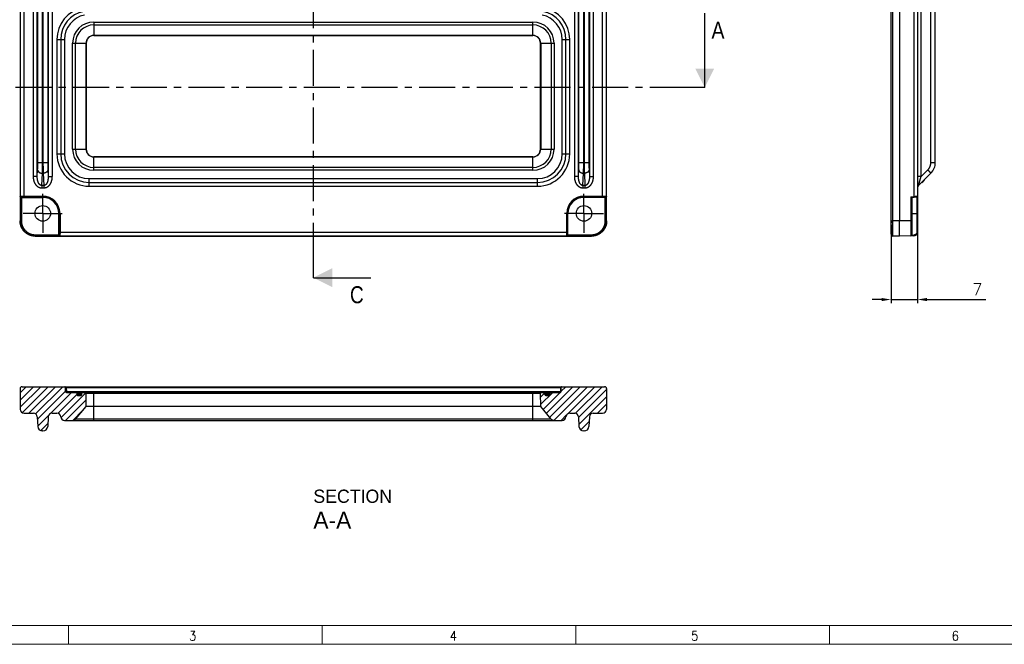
# Model space of a CAD drawing. Extents: x 0 to 840, y 0 to 594.
# Tile 3 of 84: x 146 to 406, y 5 to 170. Entities that reach past the tile are written whole.
import ezdxf
from ezdxf.enums import TextEntityAlignment as Align

# ---------------------------------------------------------------- set-up
doc = ezdxf.new("R2010")
doc.units = 0
doc.header["$LTSCALE"] = 25.4
doc.header["$MEASUREMENT"] = 0
doc.linetypes.add('CENTER', pattern=[0.6, 0.375, -0.075, 0.075, -0.075])
doc.layers.get('0').update_dxf_attribs({"linetype": 'CONTINUOUS'})
doc.layers.get('Defpoints').update_dxf_attribs({"linetype": 'CONTINUOUS'})
for name, color, linetype in [('010', 7, 'CONTINUOUS'), ('30', 1, 'CONTINUOUS'), ('P-AX', 7, 'CONTINUOUS'), ('P-CRV', 7, 'CONTINUOUS')]:
    doc.layers.add(name, color=color, linetype=linetype)
doc.styles.add('GAL', font='simplex', dxfattribs={"width": 0.9})
doc.styles.add('ROMANS', font='romans')
doc.dimstyles.new('QUOTE 0.01', dxfattribs={"dimscale": 0, "dimtxt": 3, "dimasz": 2.5, "dimexe": 1, "dimexo": 1, "dimgap": 1.2, "dimtad": 1, "dimdsep": 46, "dimtxsty": 'ROMANS', "dimcen": 3, "dimclrd": 1, "dimclre": 1, "dimclrt": 7, "dimadec": 1, "dimazin": 2, "dimtfac": 0.6, "dimtmove": 0, "dimatfit": 3, "dimfxl": 0, "dimtolj": 1, "dimarcsym": 0})

# ---------------------------------------------------------------- blocks, each defined once
blk = doc.blocks.new('*D29')
at = {"color": 1, "linetype": 'Continuous', "lineweight": -2}
for p, q in [((383.3, 122.47), (383.3, 95.14)), ((376.3, 115.93), (376.3, 95.14)), ((373.8, 96.14), (371.3, 96.14)), ((376.3, 96.14), (383.3, 96.14)), ((385.8, 96.14), (401.32, 96.14))]:
    blk.add_line(p, q, dxfattribs=at)
at = {"color": 1, "linetype": 'Continuous', "lineweight": 0}
for points in [[(373.8, 96.56), (373.8, 95.73), (376.3, 96.14)], [(385.8, 96.56), (385.8, 95.73), (383.3, 96.14)]]:
    blk.add_solid(points, dxfattribs=at)
at = {"layer": 'Defpoints', "color": 0, "linetype": 'Continuous', "lineweight": 0}
for p in [(383.3, 123.47), (376.3, 116.93), (383.3, 96.14)]:
    blk.add_point(p, dxfattribs=at)
at = {"color": 7, "linetype": 'Continuous', "insert": (399.12, 98.84), "char_height": 3, "attachment_point": 5, "style": 'ROMANS'}
blk.add_mtext('\\A1;7', dxfattribs=at)
blk = doc.blocks.new('powersoft_a1')
at = {"layer": '010', "lineweight": 0}
blk.add_line((830, 10), (25, 10), dxfattribs=at)
at = {"layer": '30', "lineweight": 0}
for p, q in [((159, 10), (159, 5)), ((226, 10), (226, 5)), ((293, 10), (293, 5)), ((360, 10), (360, 5)), ((835, 5), (20, 5))]:
    blk.add_line(p, q, dxfattribs=at)
at = {"layer": '010', "lineweight": 0, "style": 'GAL', "width": 0.9}
for s, p in [('3', (191.77, 7.25)), ('4', (260.65, 7.25)), ('5', (324.43, 7.25)), ('6', (393.28, 7.25))]:
    blk.add_text(s, height=2.5, dxfattribs=at).set_placement(p, align=Align.MIDDLE)

msp = doc.modelspace()

# ---------------------------------------------------------------- linework, layer by layer
at = {"color": 9, "linetype": 'CENTER'}
for p, q in [((223.664, 106.91), (223.664, 493.826)), ((322.091, 152.194), (125.102, 152.194))]:
    msp.add_line(p, q, dxfattribs=at)
at = {"color": 7, "linetype": 'Continuous'}
for p, q in [((376.298, 113.435), (376.298, 482.376)), ((383.298, 481.839), (383.298, 113.972)), ((146.164, 478.906), (146.164, 116.905)), ((301.164, 116.905), (301.164, 478.906)), ((378.498, 478.906), (378.498, 116.905)), ((388.006, 132.362), (388.006, 226.548)), ((327.091, 152.194), (327.091, 171.841)), ((163.598, 135.905), (163.598, 163.905)), ((163.66, 163.905), (163.66, 135.905)), ((165.664, 165.971), (281.664, 165.971)), ((281.664, 165.909), (165.664, 165.909)), ((283.667, 135.905), (283.667, 163.905)), ((283.729, 163.905), (283.729, 135.905)), ((165.664, 133.902), (281.664, 133.902)), ((281.664, 133.84), (165.664, 133.84)), ((383.59, 126.29), (386.834, 129.534)), ((146.516, 123.155), (152.164, 123.155)), ((300.811, 123.155), (295.164, 123.155)), ((381.782, 123.154), (383.115, 123.271)), ((381.798, 123.155), (381.798, 113.258)), ((156.414, 113.258), (156.414, 118.905)), ((290.914, 113.258), (290.914, 118.905)), ((150.163, 112.905), (297.164, 112.905)), ((378.498, 112.905), (376.789, 112.935)), ((382.315, 112.972), (378.498, 112.905)), ((223.664, 101.91), (238.862, 101.91)), ((146.694, 73.1), (300.634, 73.1)), ((158.199, 71.796), (158.179, 72.903)), ((289.129, 71.796), (289.148, 72.903)), ((146.194, 72.608), (146.164, 70.9)), ((146.164, 70.9), (146.23, 67.082)), ((158.399, 71.6), (288.929, 71.6)), ((161.164, 71.4), (161.164, 71)), ((161.364, 70.8), (162.264, 70.8)), ((162.464, 71), (162.464, 71.4)), ((163.598, 67.851), (163.66, 71.396)), ((283.729, 67.851), (283.667, 71.396)), ((284.864, 71), (284.864, 71.4)), ((285.064, 70.8), (285.964, 70.8)), ((286.164, 71.4), (286.164, 71)), ((301.164, 70.9), (301.097, 67.082)), ((301.134, 72.608), (301.164, 70.9)), ((160.834, 64.557), (163.598, 67.851)), ((283.729, 67.851), (163.598, 67.851)), ((286.493, 64.557), (283.729, 67.851)), ((147.23, 66.1), (149.718, 66.1)), ((150.717, 65.152), (150.852, 62.576)), ((153.611, 65.152), (153.476, 62.576)), ((154.61, 66.1), (155.91, 66.1)), ((291.418, 66.1), (292.718, 66.1)), ((293.717, 65.152), (293.852, 62.576)), ((296.611, 65.152), (296.476, 62.576)), ((297.61, 66.1), (300.097, 66.1)), ((157.908, 64.2), (289.42, 64.2)), ((152.228, 61.391), (152.1, 61.391)), ((295.228, 61.391), (295.1, 61.391))]:
    msp.add_line(p, q, dxfattribs=at)
at = {"color": 9, "linetype": 'Continuous'}
for p, q in [((376.789, 116.935), (376.789, 478.876)), ((146.23, 233.41), (146.23, 123.401)), ((147.23, 123.271), (147.23, 233.54)), ((300.097, 123.271), (300.097, 233.54)), ((301.097, 123.401), (301.097, 233.41)), ((382.315, 233.41), (382.315, 123.401)), ((149.718, 128.647), (149.718, 230.263)), ((150.717, 128.647), (150.717, 230.263)), ((153.611, 230.263), (153.611, 128.647)), ((154.61, 230.263), (154.61, 128.647)), ((292.718, 128.647), (292.718, 230.263)), ((293.717, 128.647), (293.717, 230.263)), ((296.611, 230.263), (296.611, 128.647)), ((297.61, 230.263), (297.61, 128.647)), ((384.245, 128.647), (384.245, 230.263)), ((150.852, 132.362), (150.852, 226.548)), ((152.1, 132.362), (152.1, 226.548)), ((152.228, 226.548), (152.228, 132.362)), ((153.476, 226.548), (153.476, 132.362)), ((293.852, 132.362), (293.852, 226.548)), ((295.1, 132.362), (295.1, 226.548)), ((295.228, 226.548), (295.228, 132.362)), ((296.476, 226.548), (296.476, 132.362)), ((386.821, 132.362), (386.821, 226.548)), ((165.664, 169.501), (281.664, 169.501)), ((165.664, 169.501), (165.664, 165.909)), ((281.664, 165.909), (281.664, 169.501)), ((165.664, 168.735), (281.664, 168.735)), ((155.91, 164.905), (155.91, 134.655)), ((155.91, 164.905), (157.908, 164.905)), ((156.909, 164.905), (156.909, 134.655)), ((157.908, 164.905), (157.908, 134.655)), ((160.068, 135.905), (160.068, 163.905)), ((160.068, 163.905), (163.66, 163.905)), ((160.834, 135.905), (160.834, 163.905)), ((283.667, 163.905), (287.259, 163.905)), ((286.493, 163.905), (286.493, 135.905)), ((287.259, 163.905), (287.259, 135.905)), ((289.42, 134.655), (289.42, 164.905)), ((289.42, 164.905), (291.418, 164.905)), ((290.419, 134.655), (290.419, 164.905)), ((291.418, 134.655), (291.418, 164.905)), ((160.068, 135.905), (163.66, 135.905)), ((283.667, 135.905), (287.259, 135.905)), ((155.91, 134.655), (157.908, 134.655)), ((165.664, 130.31), (165.664, 133.902)), ((281.664, 130.31), (281.664, 133.902)), ((289.42, 134.655), (291.418, 134.655)), ((150.717, 128.647), (150.81, 130.418)), ((150.852, 132.362), (153.476, 132.362)), ((153.518, 130.418), (153.611, 128.647)), ((281.664, 131.076), (165.664, 131.076)), ((281.664, 130.31), (165.664, 130.31)), ((293.717, 128.647), (293.81, 130.418)), ((293.852, 132.362), (296.476, 132.362)), ((296.518, 130.418), (296.611, 128.647)), ((384.245, 128.647), (386.016, 130.418)), ((386.821, 132.362), (388.006, 132.362)), ((150.717, 128.647), (149.718, 128.647)), ((151.888, 126.29), (152.058, 129.534)), ((152.058, 129.534), (152.27, 129.534)), ((152.27, 129.534), (152.44, 126.29)), ((153.611, 128.647), (154.61, 128.647)), ((164.464, 128.099), (282.864, 128.099)), ((164.464, 126.102), (164.464, 128.099)), ((282.864, 126.102), (282.864, 128.099)), ((293.717, 128.647), (292.718, 128.647)), ((294.888, 126.29), (295.058, 129.534)), ((295.058, 129.534), (295.27, 129.534)), ((295.27, 129.534), (295.44, 126.29)), ((296.611, 128.647), (297.61, 128.647)), ((384.245, 128.647), (383.298, 128.647)), ((151.888, 126.29), (151.888, 125.583)), ((152.44, 126.29), (151.888, 126.29)), ((152.44, 125.583), (151.888, 125.583)), ((152.44, 126.29), (152.44, 125.583)), ((164.464, 127.1), (282.864, 127.1)), ((164.464, 126.102), (282.864, 126.102)), ((294.888, 126.29), (294.888, 125.583)), ((295.44, 126.29), (294.888, 126.29)), ((295.44, 125.583), (294.888, 125.583)), ((295.44, 126.29), (295.44, 125.583)), ((146.216, 123.33), (146.23, 123.401)), ((146.216, 123.33), (146.216, 116.957)), ((146.43, 123.202), (146.421, 123.154)), ((146.516, 123.155), (146.516, 116.957)), ((147.23, 123.47), (152.164, 123.47)), ((147.23, 123.271), (152.164, 123.271)), ((152.164, 123.155), (152.164, 123.47)), ((295.164, 123.47), (300.097, 123.47)), ((295.164, 123.155), (295.164, 123.47)), ((295.164, 123.271), (300.097, 123.271)), ((300.811, 116.957), (300.811, 123.155)), ((300.907, 123.154), (300.897, 123.202)), ((301.097, 123.401), (301.111, 123.33)), ((301.111, 116.957), (301.111, 123.33)), ((381.503, 123.33), (382.315, 123.401)), ((381.503, 123.33), (381.503, 116.957)), ((383.115, 123.271), (383.115, 113.972)), ((156.414, 118.905), (156.728, 118.905)), ((156.529, 118.905), (156.529, 113.972)), ((156.728, 118.905), (156.728, 113.972)), ((290.599, 113.972), (290.599, 118.905)), ((290.599, 118.905), (290.914, 118.905)), ((290.799, 113.972), (290.799, 118.905)), ((381.798, 118.905), (383.298, 118.905)), ((146.216, 116.957), (146.164, 116.905)), ((146.516, 116.957), (146.216, 116.957)), ((300.811, 116.957), (301.111, 116.957)), ((301.111, 116.957), (301.164, 116.905)), ((376.298, 116.935), (376.789, 116.935)), ((378.498, 116.905), (376.789, 116.935)), ((381.503, 116.957), (378.498, 116.905)), ((381.798, 116.957), (381.503, 116.957)), ((150.216, 112.958), (150.163, 112.905)), ((150.216, 113.258), (150.216, 112.958)), ((150.216, 113.258), (156.414, 113.258)), ((150.216, 112.958), (156.588, 112.958)), ((156.412, 113.162), (156.46, 113.172)), ((156.529, 113.972), (290.799, 113.972)), ((156.66, 112.972), (156.588, 112.958)), ((156.66, 112.972), (290.668, 112.972)), ((290.739, 112.958), (290.668, 112.972)), ((290.739, 112.958), (297.112, 112.958)), ((290.867, 113.172), (290.915, 113.162)), ((290.914, 113.258), (297.112, 113.258)), ((297.112, 113.258), (297.112, 112.958)), ((297.112, 112.958), (297.164, 112.905)), ((381.782, 113.162), (382.329, 113.172)), ((383.298, 113.972), (383.115, 113.972)), ((158.379, 73.1), (158.379, 72.903)), ((158.379, 72.903), (288.948, 72.903)), ((158.379, 72.903), (158.399, 71.796)), ((288.948, 72.903), (288.929, 71.796)), ((288.948, 73.1), (288.948, 72.903)), ((158.399, 71.796), (288.929, 71.796)), ((158.399, 71.6), (158.399, 71.796)), ((161.164, 71.4), (162.464, 71.4)), ((161.164, 71), (162.464, 71)), ((163.66, 71.396), (283.667, 71.396)), ((165.664, 64.2), (165.664, 71.6)), ((281.664, 64.2), (281.664, 71.6)), ((284.864, 71.4), (286.164, 71.4)), ((284.864, 71), (286.164, 71)), ((288.929, 71.6), (288.929, 71.796)), ((286.493, 64.557), (160.834, 64.557))]:
    msp.add_line(p, q, dxfattribs=at)
at = {"color": 7, "linetype": 'CENTER'}
for p, q in [((327.091, 152.194), (322.091, 152.194)), ((223.664, 101.91), (223.664, 106.91))]:
    msp.add_line(p, q, dxfattribs=at)
at = {"color": 2, "linetype": 'Continuous'}
for p, q in [((147.819, 73.1), (146.173, 71.454)), ((149.745, 73.1), (146.188, 69.542)), ((151.671, 73.1), (146.221, 67.649)), ((153.597, 73.1), (146.731, 66.233)), ((155.523, 73.1), (148.523, 66.1)), ((157.449, 73.1), (150.278, 65.928)), ((292.265, 73.1), (285.229, 66.063)), ((294.191, 73.1), (286.108, 65.016)), ((296.117, 73.1), (287.218, 64.2)), ((290.339, 73.1), (289.131, 71.891)), ((298.043, 73.1), (290.896, 65.953)), ((299.969, 73.1), (292.943, 66.074)), ((158.197, 71.921), (150.752, 64.477)), ((159.801, 71.6), (154.223, 66.022)), ((161.164, 71.037), (156.187, 66.06)), ((163.598, 71.545), (156.953, 64.9)), ((284.853, 71.465), (283.687, 70.299)), ((286.913, 71.6), (283.72, 68.406)), ((288.839, 71.6), (284.35, 67.111)), ((301.139, 72.343), (293.728, 64.933)), ((301.156, 70.434), (293.824, 63.103)), ((163.63, 69.651), (158.179, 64.2)), ((301.121, 68.474), (298.747, 66.1)), ((153.687, 65.486), (150.848, 62.647)), ((162.777, 66.872), (160.105, 64.2)), ((290.564, 65.621), (289.143, 64.2)), ((153.519, 63.391), (151.616, 61.489)), ((296.545, 63.898), (294.316, 61.668))]:
    msp.add_line(p, q, dxfattribs=at)
at = {"color": 7, "linetype": 'Continuous'}
for centre in [(152.164, 118.905), (295.164, 118.905)]:
    msp.add_circle(centre, 2.054, dxfattribs=at)
at = {"color": 9, "linetype": 'Continuous'}
for centre, radius, start, end in [((164.464, 164.905), 8.554, 101.2207, 180), ((164.464, 164.905), 7.555, 101.22067, 180), ((282.864, 164.905), 7.555, 0, 78.77933), ((282.864, 164.905), 8.554, 0, 78.7793), ((164.464, 164.905), 6.556, 101.22067, 180), ((165.664, 163.905), 5.595, 90, 180), ((281.664, 163.905), 5.595, 0, 90), ((282.864, 164.905), 6.556, 0, 78.77933), ((165.664, 163.905), 4.829, 90, 180), ((281.664, 163.905), 4.829, 0, 90), ((165.664, 135.905), 5.595, 180, 270), ((165.664, 135.905), 4.829, 180, 270), ((281.664, 135.905), 4.829, 270, 0), ((281.664, 135.905), 5.595, 270, 0), ((164.464, 134.655), 8.554, 180, 270), ((164.464, 134.655), 7.555, 180, 270), ((164.464, 134.655), 6.556, 180, 270), ((282.864, 134.655), 6.556, 270, 0), ((282.864, 134.655), 7.555, 270, 0), ((282.864, 134.655), 8.554, 270, 0), ((152.164, 118.905), 4.564, 0, 90), ((152.164, 118.905), 4.365, 0, 90), ((295.164, 118.905), 4.564, 90, 180), ((295.164, 118.905), 4.365, 90, 180)]:
    msp.add_arc(centre, radius, start, end, dxfattribs=at)
at = {"color": 7, "linetype": 'Continuous'}
for centre, radius, start, end in [((165.664, 163.905), 2.065, 90, 180), ((165.664, 163.905), 2.004, 90, 180), ((281.664, 163.905), 2.065, 0, 90), ((281.664, 163.905), 2.004, 0, 90), ((165.664, 135.905), 2.065, 180, 270), ((165.664, 135.905), 2.004, 180, 270), ((281.664, 135.905), 2.004, 270, 0), ((281.664, 135.905), 2.065, 270, 0), ((384.006, 132.362), 4, 314.99993, 0.00006), ((384.198, 128.099), 1, 283.2045, 346.79385), ((384.298, 125.583), 1, 135.00001, 180.00001), ((152.164, 118.905), 4.25, 0, 90), ((295.164, 118.905), 4.25, 90, 180), ((383.098, 123.47), 0.2, 275, 0), ((376.798, 113.435), 0.5, 180, 269), ((381.498, 113.258), 0.3, 271, 0), ((382.298, 113.972), 1, 271, 0), ((146.694, 72.6), 0.5, 90, 179), ((157.98, 72.9), 0.2, 1, 90), ((289.348, 72.9), 0.2, 90, 179), ((300.634, 72.6), 0.5, 1, 90), ((158.399, 71.8), 0.2, 181, 270), ((160.964, 71.4), 0.2, 0, 90), ((161.364, 71), 0.2, 180, 270), ((162.264, 71), 0.2, 270, 0), ((162.664, 71.4), 0.2, 90, 180), ((163.46, 71.4), 0.2, 359, 90), ((283.867, 71.4), 0.2, 90, 181), ((284.664, 71.4), 0.2, 0, 90), ((285.064, 71), 0.2, 180, 270), ((285.964, 71), 0.2, 270, 0), ((286.364, 71.4), 0.2, 90, 180), ((288.929, 71.8), 0.2, 270, 359), ((147.23, 67.1), 1, 181, 270), ((149.718, 65.1), 1, 3, 90), ((154.61, 65.1), 1, 90, 177), ((155.91, 65.1), 1, 2.86598, 90), ((157.908, 65.2), 1, 182.86598, 270), ((289.42, 65.2), 1, 270, 357.13402), ((291.418, 65.1), 1, 90, 177.13402), ((292.718, 65.1), 1, 3, 90), ((297.61, 65.1), 1, 90, 177), ((300.097, 67.1), 1, 270, 359), ((152.1, 62.641), 1.25, 183, 270), ((152.228, 62.641), 1.25, 270, 357), ((160.068, 65.2), 1, 270, 320), ((287.259, 65.2), 1, 220, 270), ((295.1, 62.641), 1.25, 183, 270), ((295.228, 62.641), 1.25, 270, 357)]:
    msp.add_arc(centre, radius, start, end, dxfattribs=at)
at = {"color": 9, "linetype": 'Continuous'}
for points, start_tangent, end_tangent in [([(150.81, 130.418), (150.815, 130.53), (150.82, 130.648), (150.825, 130.771), (150.83, 130.899), (150.834, 131.032), (150.837, 131.169), (150.841, 131.31), (150.844, 131.454), (150.846, 131.601), (150.848, 131.75), (150.85, 131.902), (150.851, 132.054), (150.852, 132.208), (150.852, 132.362)], (0.0523357, 0.9986296), (0.0000001, 1)), ([(150.81, 130.418), (150.817, 130.35), (150.831, 130.282), (150.853, 130.216), (150.882, 130.151), (150.917, 130.087), (150.96, 130.025), (151.009, 129.965), (151.064, 129.908), (151.125, 129.854), (151.191, 129.804), (151.262, 129.757), (151.339, 129.714), (151.419, 129.675), (151.503, 129.64), (151.59, 129.61), (151.681, 129.585), (151.773, 129.564), (151.867, 129.549), (151.962, 129.539), (152.058, 129.534)], (0.052193, -0.998637), (0.9996569, -0.0261949)), ([(152.058, 129.534), (152.063, 129.697), (152.069, 129.868), (152.073, 130.048), (152.078, 130.234), (152.082, 130.427), (152.086, 130.627), (152.089, 130.832), (152.092, 131.041), (152.094, 131.255), (152.096, 131.472), (152.098, 131.692), (152.099, 131.914), (152.1, 132.138), (152.1, 132.362)], (0.036006, 0.9993516), (0.0000001, 1)), ([(152.228, 132.362), (152.228, 132.138), (152.229, 131.914), (152.23, 131.692), (152.231, 131.472), (152.233, 131.255), (152.236, 131.041), (152.239, 130.832), (152.242, 130.627), (152.246, 130.427), (152.25, 130.234), (152.254, 130.048), (152.259, 129.868), (152.264, 129.697), (152.27, 129.534)], (0.0000001, -1), (0.036006, -0.9993516)), ([(153.518, 130.418), (153.511, 130.35), (153.496, 130.282), (153.475, 130.216), (153.446, 130.151), (153.41, 130.087), (153.368, 130.025), (153.319, 129.965), (153.264, 129.908), (153.203, 129.854), (153.137, 129.804), (153.065, 129.757), (152.989, 129.714), (152.909, 129.675), (152.825, 129.64), (152.737, 129.61), (152.647, 129.585), (152.555, 129.564), (152.461, 129.549), (152.366, 129.539), (152.27, 129.534)], (-0.052193, -0.998637), (-0.9996569, -0.0261949)), ([(153.476, 132.362), (153.476, 132.208), (153.477, 132.054), (153.478, 131.902), (153.48, 131.75), (153.482, 131.601), (153.484, 131.454), (153.487, 131.31), (153.49, 131.169), (153.494, 131.032), (153.498, 130.899), (153.502, 130.771), (153.507, 130.648), (153.513, 130.53), (153.518, 130.418)], (0.0000001, -1), (0.0523357, -0.9986296)), ([(293.81, 130.418), (293.815, 130.53), (293.82, 130.648), (293.825, 130.771), (293.83, 130.899), (293.834, 131.032), (293.837, 131.169), (293.841, 131.31), (293.844, 131.454), (293.846, 131.601), (293.848, 131.75), (293.85, 131.902), (293.851, 132.054), (293.852, 132.208), (293.852, 132.362)], (0.0523357, 0.9986296), (0.0000001, 1)), ([(293.81, 130.418), (293.817, 130.35), (293.831, 130.282), (293.853, 130.216), (293.882, 130.151), (293.917, 130.087), (293.96, 130.025), (294.009, 129.965), (294.064, 129.908), (294.125, 129.854), (294.191, 129.804), (294.262, 129.757), (294.339, 129.714), (294.419, 129.675), (294.503, 129.64), (294.59, 129.61), (294.681, 129.585), (294.773, 129.564), (294.867, 129.549), (294.962, 129.539), (295.058, 129.534)], (0.052193, -0.998637), (0.9996569, -0.0261949)), ([(295.058, 129.534), (295.063, 129.697), (295.069, 129.868), (295.073, 130.048), (295.078, 130.234), (295.082, 130.427), (295.086, 130.627), (295.089, 130.832), (295.092, 131.041), (295.094, 131.255), (295.096, 131.472), (295.098, 131.692), (295.099, 131.914), (295.1, 132.138), (295.1, 132.362)], (0.036006, 0.9993516), (0.0000001, 1)), ([(295.228, 132.362), (295.228, 132.138), (295.229, 131.914), (295.23, 131.692), (295.231, 131.472), (295.233, 131.255), (295.236, 131.041), (295.239, 130.832), (295.242, 130.627), (295.246, 130.427), (295.25, 130.234), (295.254, 130.048), (295.259, 129.868), (295.264, 129.697), (295.27, 129.534)], (0.0000001, -1), (0.036006, -0.9993516)), ([(296.518, 130.418), (296.511, 130.35), (296.496, 130.282), (296.475, 130.216), (296.446, 130.151), (296.41, 130.087), (296.368, 130.025), (296.319, 129.965), (296.264, 129.908), (296.203, 129.854), (296.137, 129.804), (296.065, 129.757), (295.989, 129.714), (295.909, 129.675), (295.825, 129.64), (295.737, 129.61), (295.647, 129.585), (295.555, 129.564), (295.461, 129.549), (295.366, 129.539), (295.27, 129.534)], (-0.052193, -0.998637), (-0.9996569, -0.0261949)), ([(296.476, 132.362), (296.476, 132.208), (296.477, 132.054), (296.478, 131.902), (296.48, 131.75), (296.482, 131.601), (296.484, 131.454), (296.487, 131.31), (296.49, 131.169), (296.494, 131.032), (296.498, 130.899), (296.502, 130.771), (296.507, 130.648), (296.513, 130.53), (296.518, 130.418)], (0.0000001, -1), (0.0523357, -0.9986296)), ([(386.016, 130.418), (386.122, 130.53), (386.221, 130.648), (386.314, 130.771), (386.4, 130.899), (386.478, 131.032), (386.549, 131.169), (386.612, 131.31), (386.667, 131.454), (386.714, 131.601), (386.752, 131.75), (386.782, 131.902), (386.804, 132.054), (386.817, 132.208), (386.821, 132.362)], (0.7071047, 0.7071088), (0.0000026, 1)), ([(386.016, 130.418), (386.083, 130.35), (386.15, 130.282), (386.215, 130.216), (386.279, 130.151), (386.341, 130.087), (386.401, 130.025), (386.458, 129.965), (386.512, 129.908), (386.562, 129.854), (386.609, 129.804), (386.653, 129.757), (386.692, 129.714), (386.727, 129.675), (386.757, 129.64), (386.782, 129.61), (386.803, 129.585), (386.818, 129.564), (386.829, 129.549), (386.834, 129.539), (386.834, 129.534)], (0.7061364, -0.7080758), (-0.7071068, -0.7071068)), ([(151.888, 125.583), (151.793, 125.586), (151.697, 125.594), (151.6, 125.609), (151.502, 125.63), (151.402, 125.659), (151.3, 125.694), (151.196, 125.738), (151.092, 125.791), (150.986, 125.854), (150.879, 125.926), (150.772, 126.01), (150.666, 126.105), (150.561, 126.211), (150.459, 126.328), (150.36, 126.458), (150.264, 126.6), (150.173, 126.755), (150.087, 126.922), (150.008, 127.103), (149.936, 127.295), (149.872, 127.499), (149.819, 127.713), (149.776, 127.937), (149.744, 128.167), (149.725, 128.405), (149.718, 128.647)], (-1, 0.0000115), (0.0000021, 1)), ([(151.888, 126.29), (151.835, 126.291), (151.782, 126.297), (151.728, 126.307), (151.674, 126.322), (151.618, 126.343), (151.562, 126.37), (151.505, 126.403), (151.448, 126.443), (151.389, 126.49), (151.331, 126.545), (151.272, 126.609), (151.214, 126.682), (151.157, 126.763), (151.102, 126.853), (151.048, 126.952), (150.997, 127.062), (150.948, 127.181), (150.902, 127.311), (150.86, 127.45), (150.822, 127.598), (150.789, 127.756), (150.762, 127.922), (150.74, 128.095), (150.726, 128.274), (150.718, 128.459), (150.717, 128.647)], (-0.9997814, -0.0209074), (0.0149578, 0.9998881)), ([(153.611, 128.647), (153.61, 128.459), (153.602, 128.274), (153.587, 128.095), (153.566, 127.922), (153.538, 127.756), (153.506, 127.598), (153.468, 127.45), (153.426, 127.311), (153.38, 127.181), (153.331, 127.062), (153.279, 126.952), (153.226, 126.853), (153.17, 126.763), (153.113, 126.682), (153.055, 126.609), (152.997, 126.545), (152.938, 126.49), (152.88, 126.443), (152.823, 126.403), (152.766, 126.37), (152.709, 126.343), (152.654, 126.322), (152.599, 126.307), (152.546, 126.297), (152.493, 126.291), (152.44, 126.29)], (0.0149578, -0.9998881), (-0.9997814, 0.0209074)), ([(154.61, 128.647), (154.603, 128.405), (154.584, 128.167), (154.552, 127.937), (154.509, 127.713), (154.455, 127.499), (154.392, 127.295), (154.32, 127.103), (154.24, 126.922), (154.155, 126.755), (154.063, 126.6), (153.968, 126.458), (153.868, 126.328), (153.766, 126.211), (153.662, 126.105), (153.556, 126.01), (153.449, 125.926), (153.342, 125.854), (153.236, 125.791), (153.131, 125.738), (153.028, 125.694), (152.926, 125.659), (152.826, 125.63), (152.727, 125.609), (152.63, 125.594), (152.535, 125.586), (152.44, 125.583)], (0.0000021, -1), (-1, -0.0000115)), ([(294.888, 125.583), (294.793, 125.586), (294.697, 125.594), (294.6, 125.609), (294.502, 125.63), (294.402, 125.659), (294.3, 125.694), (294.196, 125.738), (294.092, 125.791), (293.986, 125.854), (293.879, 125.926), (293.772, 126.01), (293.666, 126.105), (293.561, 126.211), (293.459, 126.328), (293.36, 126.458), (293.264, 126.6), (293.173, 126.755), (293.087, 126.922), (293.008, 127.103), (292.936, 127.295), (292.872, 127.499), (292.819, 127.713), (292.776, 127.937), (292.744, 128.167), (292.725, 128.405), (292.718, 128.647)], (-1, 0.0000115), (0.0000021, 1)), ([(294.888, 126.29), (294.835, 126.291), (294.782, 126.297), (294.728, 126.307), (294.674, 126.322), (294.618, 126.343), (294.562, 126.37), (294.505, 126.403), (294.448, 126.443), (294.389, 126.49), (294.331, 126.545), (294.272, 126.609), (294.214, 126.682), (294.157, 126.763), (294.102, 126.853), (294.048, 126.952), (293.997, 127.062), (293.948, 127.181), (293.902, 127.311), (293.86, 127.45), (293.822, 127.598), (293.789, 127.756), (293.762, 127.922), (293.74, 128.095), (293.726, 128.274), (293.718, 128.459), (293.717, 128.647)], (-0.9997814, -0.0209074), (0.0149578, 0.9998881)), ([(297.61, 128.647), (297.603, 128.405), (297.584, 128.167), (297.552, 127.937), (297.509, 127.713), (297.455, 127.499), (297.392, 127.295), (297.32, 127.103), (297.24, 126.922), (297.155, 126.755), (297.063, 126.6), (296.968, 126.458), (296.868, 126.328), (296.766, 126.211), (296.662, 126.105), (296.556, 126.01), (296.449, 125.926), (296.342, 125.854), (296.236, 125.791), (296.131, 125.738), (296.028, 125.694), (295.926, 125.659), (295.826, 125.63), (295.727, 125.609), (295.63, 125.594), (295.535, 125.586), (295.44, 125.583)], (0.0000021, -1), (-1, -0.0000115)), ([(296.611, 128.647), (296.61, 128.459), (296.602, 128.274), (296.587, 128.095), (296.566, 127.922), (296.538, 127.756), (296.506, 127.598), (296.468, 127.45), (296.426, 127.311), (296.38, 127.181), (296.331, 127.062), (296.279, 126.952), (296.226, 126.853), (296.17, 126.763), (296.113, 126.682), (296.055, 126.609), (295.997, 126.545), (295.938, 126.49), (295.88, 126.443), (295.823, 126.403), (295.766, 126.37), (295.709, 126.343), (295.654, 126.322), (295.599, 126.307), (295.546, 126.297), (295.493, 126.291), (295.44, 126.29)], (0.0149578, -0.9998881), (-0.9997814, 0.0209074)), ([(383.59, 126.29), (383.59, 126.291), (383.591, 126.297), (383.593, 126.307), (383.597, 126.322), (383.602, 126.343), (383.608, 126.37), (383.617, 126.403), (383.627, 126.443), (383.64, 126.49), (383.655, 126.545), (383.672, 126.609), (383.692, 126.682), (383.714, 126.763), (383.739, 126.853), (383.767, 126.952), (383.797, 127.062), (383.831, 127.181), (383.867, 127.311), (383.906, 127.45), (383.948, 127.598), (383.992, 127.756), (384.039, 127.922), (384.088, 128.095), (384.139, 128.274), (384.192, 128.459), (384.245, 128.647)], (-0.7071316, -0.707082), (0.2744741, 0.9615945)), ([(146.23, 123.401), (146.235, 123.406), (146.245, 123.412), (146.262, 123.417), (146.284, 123.422), (146.312, 123.427), (146.345, 123.432), (146.384, 123.437), (146.428, 123.442), (146.477, 123.446), (146.53, 123.45), (146.587, 123.453), (146.649, 123.457), (146.714, 123.46), (146.782, 123.462), (146.852, 123.465), (146.925, 123.466), (147, 123.468), (147.076, 123.469), (147.153, 123.47), (147.23, 123.47)], (0.2420306, 0.9702686), (1, 0.0000008)), ([(146.23, 123.401), (146.232, 123.377), (146.236, 123.353), (146.244, 123.33), (146.253, 123.309), (146.266, 123.288), (146.281, 123.269), (146.298, 123.252), (146.317, 123.237), (146.338, 123.225), (146.36, 123.215), (146.383, 123.208), (146.406, 123.203), (146.43, 123.202)], (0.0015267, -0.9999988), (0.9999989, -0.0015155)), ([(146.43, 123.202), (146.434, 123.207), (146.442, 123.213), (146.455, 123.218), (146.473, 123.223), (146.495, 123.228), (146.522, 123.233), (146.553, 123.238), (146.588, 123.242), (146.627, 123.247), (146.67, 123.251), (146.716, 123.254), (146.765, 123.258), (146.817, 123.26), (146.871, 123.263), (146.928, 123.265), (146.986, 123.267), (147.046, 123.269), (147.107, 123.27), (147.168, 123.27), (147.23, 123.271)], (0.1957468, 0.9806545), (1, 0.0000007)), ([(300.097, 123.47), (300.175, 123.47), (300.252, 123.469), (300.328, 123.468), (300.403, 123.466), (300.476, 123.465), (300.546, 123.462), (300.614, 123.46), (300.679, 123.457), (300.74, 123.453), (300.798, 123.45), (300.851, 123.446), (300.9, 123.442), (300.944, 123.437), (300.982, 123.432), (301.016, 123.427), (301.044, 123.422), (301.066, 123.417), (301.082, 123.412), (301.093, 123.406), (301.097, 123.401)], (1, -0.0000008), (0.2420306, -0.9702686)), ([(300.097, 123.271), (300.159, 123.27), (300.221, 123.27), (300.282, 123.269), (300.342, 123.267), (300.4, 123.265), (300.456, 123.263), (300.511, 123.26), (300.563, 123.258), (300.612, 123.254), (300.658, 123.251), (300.7, 123.247), (300.739, 123.242), (300.774, 123.238), (300.805, 123.233), (300.832, 123.228), (300.855, 123.223), (300.872, 123.218), (300.885, 123.213), (300.894, 123.207), (300.897, 123.202)], (1, -0.0000007), (0.1957468, -0.9806545)), ([(301.097, 123.401), (301.096, 123.377), (301.091, 123.353), (301.084, 123.33), (301.074, 123.309), (301.062, 123.288), (301.047, 123.269), (301.03, 123.252), (301.011, 123.237), (300.99, 123.225), (300.968, 123.215), (300.945, 123.208), (300.921, 123.203), (300.897, 123.202)], (-0.0015267, -0.9999988), (-0.9999989, -0.0015155)), ([(382.315, 123.401), (382.393, 123.406), (382.47, 123.412), (382.546, 123.417), (382.62, 123.422), (382.693, 123.427), (382.763, 123.432), (382.83, 123.437), (382.894, 123.442), (382.955, 123.446), (383.011, 123.45), (383.064, 123.453), (383.111, 123.457), (383.154, 123.46), (383.191, 123.462), (383.223, 123.465), (383.25, 123.466), (383.271, 123.468), (383.286, 123.469), (383.295, 123.47), (383.298, 123.47)], (0.9975596, 0.0698204), (0.9975597, 0.0698189)), ([(382.315, 123.401), (382.317, 123.377), (382.319, 123.353), (382.321, 123.33), (382.323, 123.309), (382.324, 123.288), (382.326, 123.269), (382.327, 123.252), (382.328, 123.237), (382.329, 123.225), (382.329, 123.215), (382.329, 123.208), (382.329, 123.203), (382.329, 123.202)], (0.0871294, -0.996197), (-0.9961947, -0.0871557)), ([(146.216, 116.957), (146.223, 116.733), (146.241, 116.509), (146.273, 116.287), (146.317, 116.067), (146.373, 115.85), (146.441, 115.636), (146.521, 115.427), (146.612, 115.222), (146.715, 115.022), (146.829, 114.829), (146.954, 114.643), (147.089, 114.463), (147.234, 114.292), (147.388, 114.129), (147.551, 113.975), (147.722, 113.83), (147.901, 113.695), (148.088, 113.571), (148.281, 113.457), (148.48, 113.354), (148.685, 113.262), (148.895, 113.182), (149.108, 113.114), (149.326, 113.058), (149.546, 113.014), (149.768, 112.983), (149.991, 112.964), (150.216, 112.958)], (0.0000235, -1), (1, -0.0000234)), ([(146.516, 116.957), (146.522, 116.75), (146.539, 116.543), (146.569, 116.337), (146.609, 116.134), (146.661, 115.933), (146.724, 115.735), (146.798, 115.541), (146.883, 115.352), (146.978, 115.168), (147.083, 114.989), (147.199, 114.816), (147.323, 114.65), (147.457, 114.492), (147.6, 114.341), (147.75, 114.199), (147.909, 114.065), (148.075, 113.94), (148.247, 113.825), (148.426, 113.719), (148.61, 113.624), (148.8, 113.539), (148.994, 113.465), (149.191, 113.402), (149.392, 113.35), (149.596, 113.31), (149.801, 113.281), (150.008, 113.264), (150.216, 113.258)], (0.0000028, -1), (1, -0.0000025)), ([(297.112, 112.958), (297.336, 112.964), (297.56, 112.983), (297.782, 113.014), (298.002, 113.058), (298.219, 113.114), (298.433, 113.182), (298.643, 113.262), (298.847, 113.354), (299.047, 113.457), (299.24, 113.571), (299.426, 113.695), (299.606, 113.83), (299.777, 113.975), (299.94, 114.129), (300.094, 114.292), (300.239, 114.463), (300.374, 114.643), (300.498, 114.829), (300.612, 115.022), (300.715, 115.222), (300.807, 115.427), (300.887, 115.636), (300.955, 115.85), (301.011, 116.067), (301.055, 116.287), (301.086, 116.509), (301.105, 116.733), (301.111, 116.957)], (1, 0.0000235), (0.0000234, 1)), ([(297.112, 113.258), (297.319, 113.264), (297.526, 113.281), (297.732, 113.31), (297.935, 113.35), (298.136, 113.402), (298.334, 113.465), (298.528, 113.539), (298.717, 113.624), (298.902, 113.719), (299.08, 113.825), (299.253, 113.94), (299.419, 114.065), (299.577, 114.199), (299.728, 114.341), (299.87, 114.492), (300.004, 114.65), (300.129, 114.816), (300.244, 114.989), (300.35, 115.168), (300.445, 115.352), (300.53, 115.541), (300.604, 115.735), (300.667, 115.933), (300.719, 116.134), (300.759, 116.337), (300.788, 116.543), (300.806, 116.75), (300.811, 116.957)], (1, 0.0000028), (0.0000025, 1)), ([(376.789, 112.935), (376.788, 112.941), (376.788, 112.96), (376.788, 112.992), (376.787, 113.035), (376.787, 113.091), (376.786, 113.16), (376.786, 113.24), (376.786, 113.331), (376.786, 113.434), (376.786, 113.548), (376.785, 113.673), (376.785, 113.808), (376.785, 113.952), (376.785, 114.107), (376.785, 114.27), (376.785, 114.441), (376.785, 114.62), (376.786, 114.807), (376.786, 115), (376.786, 115.199), (376.786, 115.404), (376.786, 115.613), (376.787, 115.827), (376.787, 116.044), (376.788, 116.265), (376.788, 116.487), (376.788, 116.71), (376.789, 116.935)], (-0.9998428, 0.0177286), (0.0021807, 0.9999976)), ([(381.503, 116.957), (381.503, 116.733), (381.503, 116.509), (381.504, 116.287), (381.504, 116.067), (381.504, 115.85), (381.504, 115.636), (381.504, 115.427), (381.505, 115.222), (381.505, 115.022), (381.505, 114.829), (381.505, 114.643), (381.505, 114.463), (381.505, 114.292), (381.505, 114.129), (381.505, 113.975), (381.505, 113.83), (381.505, 113.695), (381.505, 113.571), (381.505, 113.457), (381.505, 113.354), (381.504, 113.262), (381.504, 113.182), (381.504, 113.114), (381.504, 113.058), (381.504, 113.014), (381.503, 112.983), (381.503, 112.964), (381.503, 112.958)], (0.0013084, -0.9999991), (-0.0579749, -0.998318)), ([(156.529, 113.972), (156.529, 113.91), (156.528, 113.848), (156.527, 113.787), (156.526, 113.728), (156.524, 113.669), (156.522, 113.613), (156.519, 113.558), (156.516, 113.507), (156.513, 113.457), (156.509, 113.411), (156.505, 113.369), (156.501, 113.33), (156.496, 113.295), (156.492, 113.264), (156.487, 113.237), (156.482, 113.215), (156.476, 113.197), (156.471, 113.184), (156.466, 113.175), (156.46, 113.172)], (-0.0000007, -1), (-0.9806545, -0.1957468)), ([(156.66, 112.972), (156.636, 112.973), (156.612, 112.978), (156.589, 112.985), (156.567, 112.995), (156.546, 113.007), (156.528, 113.022), (156.511, 113.039), (156.496, 113.058), (156.483, 113.079), (156.473, 113.101), (156.466, 113.124), (156.462, 113.148), (156.46, 113.172)], (-0.9999988, 0.0015267), (-0.0015155, 0.9999989)), ([(156.728, 113.972), (156.728, 113.894), (156.727, 113.817), (156.726, 113.741), (156.725, 113.666), (156.723, 113.594), (156.721, 113.523), (156.718, 113.455), (156.715, 113.39), (156.712, 113.329), (156.708, 113.271), (156.704, 113.218), (156.7, 113.169), (156.696, 113.125), (156.691, 113.087), (156.686, 113.053), (156.681, 113.025), (156.676, 113.003), (156.67, 112.987), (156.665, 112.976), (156.66, 112.972)], (-0.0000008, -1), (-0.9702686, -0.2420306)), ([(290.668, 112.972), (290.663, 112.976), (290.657, 112.987), (290.652, 113.003), (290.647, 113.025), (290.642, 113.053), (290.637, 113.087), (290.632, 113.125), (290.628, 113.169), (290.623, 113.218), (290.619, 113.271), (290.616, 113.329), (290.612, 113.39), (290.609, 113.455), (290.607, 113.523), (290.605, 113.594), (290.603, 113.666), (290.601, 113.741), (290.6, 113.817), (290.6, 113.894), (290.599, 113.972)], (-0.9702686, 0.2420306), (-0.0000008, 1)), ([(290.668, 112.972), (290.692, 112.973), (290.716, 112.978), (290.739, 112.985), (290.761, 112.995), (290.781, 113.007), (290.8, 113.022), (290.817, 113.039), (290.832, 113.058), (290.844, 113.079), (290.854, 113.101), (290.861, 113.124), (290.866, 113.148), (290.867, 113.172)], (0.9999988, 0.0015267), (0.0015155, 0.9999989)), ([(290.867, 113.172), (290.862, 113.175), (290.857, 113.184), (290.851, 113.197), (290.846, 113.215), (290.841, 113.237), (290.836, 113.264), (290.831, 113.295), (290.827, 113.33), (290.823, 113.369), (290.819, 113.411), (290.815, 113.457), (290.812, 113.507), (290.809, 113.558), (290.806, 113.613), (290.804, 113.669), (290.802, 113.728), (290.8, 113.787), (290.799, 113.848), (290.799, 113.91), (290.799, 113.972)], (-0.9806545, 0.1957468), (-0.0000007, 1)), ([(382.315, 112.972), (382.317, 112.973), (382.319, 112.978), (382.321, 112.985), (382.323, 112.995), (382.324, 113.007), (382.326, 113.022), (382.327, 113.039), (382.328, 113.058), (382.329, 113.079), (382.329, 113.101), (382.329, 113.124), (382.329, 113.148), (382.329, 113.172)], (0.9998477, 0.0174524), (-0.0173199, 0.99985)), ([(383.115, 113.972), (383.113, 113.91), (383.105, 113.848), (383.093, 113.787), (383.077, 113.728), (383.056, 113.669), (383.03, 113.613), (383, 113.558), (382.966, 113.507), (382.928, 113.457), (382.886, 113.411), (382.841, 113.369), (382.792, 113.33), (382.741, 113.295), (382.687, 113.264), (382.631, 113.237), (382.573, 113.215), (382.514, 113.197), (382.453, 113.184), (382.391, 113.175), (382.329, 113.172)], (-0.0000084, -1), (-0.9998475, -0.0174608)), ([(158.179, 72.903), (158.183, 72.904), (158.188, 72.904), (158.195, 72.904), (158.203, 72.904), (158.213, 72.904), (158.225, 72.904), (158.238, 72.904), (158.253, 72.904), (158.268, 72.904), (158.285, 72.904), (158.303, 72.904), (158.321, 72.904), (158.34, 72.904), (158.36, 72.903), (158.379, 72.903)], (-0.0176533, 0.9998442), (0.999848, -0.0174371)), ([(288.948, 72.903), (288.968, 72.903), (288.987, 72.904), (289.006, 72.904), (289.025, 72.904), (289.042, 72.904), (289.059, 72.904), (289.075, 72.904), (289.09, 72.904), (289.103, 72.904), (289.114, 72.904), (289.125, 72.904), (289.133, 72.904), (289.14, 72.904), (289.144, 72.904), (289.148, 72.903)], (0.9998481, 0.0174272), (-0.017399, -0.9998486)), ([(158.199, 71.796), (158.2, 71.796), (158.204, 71.795), (158.21, 71.795), (158.219, 71.795), (158.229, 71.795), (158.242, 71.795), (158.257, 71.795), (158.274, 71.795), (158.292, 71.795), (158.312, 71.795), (158.333, 71.795), (158.354, 71.795), (158.376, 71.796), (158.399, 71.796)], (0.0174524, -0.9998477), (0.9998478, 0.0174471)), ([(288.929, 71.796), (288.951, 71.796), (288.973, 71.795), (288.995, 71.795), (289.016, 71.795), (289.035, 71.795), (289.054, 71.795), (289.07, 71.795), (289.085, 71.795), (289.098, 71.795), (289.109, 71.795), (289.118, 71.795), (289.124, 71.795), (289.128, 71.796), (289.129, 71.796)], (0.9998478, -0.0174471), (0.0174524, 0.9998477))]:
    msp.add_spline(points, degree=3, dxfattribs=dict(at, start_tangent=start_tangent, end_tangent=end_tangent))
at = {"color": 7, "linetype": 'Continuous'}
for points, start_tangent, end_tangent in [([(146.216, 123.33), (146.219, 123.306), (146.225, 123.282), (146.234, 123.259), (146.247, 123.238), (146.262, 123.219), (146.279, 123.203), (146.297, 123.189), (146.317, 123.177), (146.337, 123.168), (146.358, 123.161), (146.379, 123.157), (146.4, 123.154), (146.421, 123.154)], (0.0238308, -0.999716), (0.9995702, 0.0293165)), ([(146.421, 123.154), (146.452, 123.155), (146.484, 123.155), (146.516, 123.155)], (0.9995702, 0.0293165), (1, 0)), ([(300.811, 123.155), (300.844, 123.155), (300.876, 123.155), (300.907, 123.154)], (1, 0), (0.9995702, -0.0293165)), ([(300.907, 123.154), (300.927, 123.154), (300.948, 123.157), (300.97, 123.161), (300.99, 123.168), (301.011, 123.177), (301.03, 123.189), (301.049, 123.203), (301.066, 123.219), (301.081, 123.238), (301.093, 123.259), (301.103, 123.282), (301.109, 123.306), (301.111, 123.33)], (0.9995702, -0.0293165), (0.0238308, 0.999716)), ([(381.503, 123.33), (381.535, 123.306), (381.568, 123.282), (381.6, 123.259), (381.629, 123.238), (381.657, 123.219), (381.681, 123.203), (381.703, 123.189), (381.722, 123.177), (381.738, 123.168), (381.753, 123.161), (381.764, 123.157), (381.774, 123.154), (381.782, 123.154)], (0.8068213, -0.5907955), (0.9961947, 0.0871557)), ([(150.163, 112.905), (149.931, 112.912), (149.699, 112.932), (149.469, 112.966), (149.241, 113.013), (149.016, 113.073), (148.795, 113.147), (148.579, 113.232), (148.368, 113.331), (148.163, 113.441), (147.965, 113.563), (147.775, 113.697), (147.592, 113.841), (147.419, 113.996), (147.254, 114.16), (147.099, 114.334), (146.955, 114.516), (146.822, 114.707), (146.7, 114.905), (146.589, 115.11), (146.491, 115.32), (146.405, 115.537), (146.332, 115.758), (146.272, 115.982), (146.225, 116.21), (146.191, 116.44), (146.171, 116.672), (146.164, 116.905)], (-1, 0), (0, 1)), ([(301.164, 116.905), (301.157, 116.672), (301.137, 116.44), (301.103, 116.21), (301.056, 115.982), (300.996, 115.758), (300.923, 115.537), (300.837, 115.32), (300.738, 115.11), (300.628, 114.905), (300.506, 114.707), (300.372, 114.516), (300.228, 114.334), (300.074, 114.16), (299.909, 113.996), (299.735, 113.841), (299.553, 113.697), (299.362, 113.563), (299.164, 113.441), (298.96, 113.331), (298.749, 113.232), (298.532, 113.147), (298.312, 113.073), (298.087, 113.013), (297.859, 112.966), (297.629, 112.932), (297.397, 112.912), (297.164, 112.905)], (0, -1), (-1, 0)), ([(378.498, 112.905), (378.498, 112.912), (378.498, 112.932), (378.498, 112.966), (378.498, 113.013), (378.498, 113.073), (378.498, 113.147), (378.498, 113.232), (378.498, 113.331), (378.498, 113.441), (378.498, 113.563), (378.498, 113.697), (378.498, 113.841), (378.498, 113.996), (378.498, 114.16), (378.498, 114.334), (378.498, 114.516), (378.498, 114.707), (378.498, 114.905), (378.498, 115.11), (378.498, 115.32), (378.498, 115.537), (378.498, 115.758), (378.498, 115.982), (378.498, 116.21), (378.498, 116.44), (378.498, 116.672), (378.498, 116.905)], (0, 1), (0, 1)), ([(156.414, 113.258), (156.414, 113.225), (156.413, 113.194), (156.412, 113.162)], (0, -1), (-0.0293165, -0.9995702)), ([(156.412, 113.162), (156.413, 113.142), (156.415, 113.121), (156.42, 113.1), (156.427, 113.079), (156.436, 113.058), (156.447, 113.039), (156.461, 113.02), (156.478, 113.003), (156.497, 112.988), (156.518, 112.976), (156.541, 112.966), (156.565, 112.96), (156.588, 112.958)], (-0.0293165, -0.9995702), (0.999716, -0.0238308)), ([(290.739, 112.958), (290.763, 112.96), (290.787, 112.966), (290.81, 112.976), (290.831, 112.988), (290.85, 113.003), (290.866, 113.02), (290.88, 113.039), (290.892, 113.058), (290.901, 113.079), (290.908, 113.1), (290.912, 113.121), (290.915, 113.142), (290.915, 113.162)], (0.999716, 0.0238308), (-0.0293165, 0.9995702)), ([(290.915, 113.162), (290.914, 113.194), (290.914, 113.225), (290.914, 113.258)], (-0.0293165, 0.9995702), (0, 1))]:
    msp.add_spline(points, degree=3, dxfattribs=dict(at, start_tangent=start_tangent, end_tangent=end_tangent))
for points in [[(324.591, 157.194), (327.091, 152.194), (329.591, 157.194)], [(228.664, 104.41), (223.664, 101.91), (228.664, 99.41)]]:
    msp.add_solid(points, dxfattribs=at)
at = {"layer": 'P-AX', "color": 2, "linetype": 'CENTER'}
for p, q in [((152.164, 118.905), (152.164, 124.055)), ((295.164, 118.905), (295.164, 124.055)), ((152.164, 118.905), (147.014, 118.905)), ((152.164, 118.905), (152.164, 113.755)), ((152.164, 118.905), (157.314, 118.905)), ((295.164, 118.905), (290.014, 118.905)), ((295.164, 118.905), (300.314, 118.905)), ((295.164, 118.905), (295.164, 113.755))]:
    msp.add_line(p, q, dxfattribs=at)
at = {"layer": 'P-CRV', "color": 40, "linetype": 'Continuous'}
for points, start_tangent, end_tangent in [([(376.298, 116.405, 55), (376.298, 116.409, 55.09), (376.298, 116.413, 55.18), (376.298, 116.413, 55.203), (376.298, 116.414, 55.226), (376.298, 116.415, 55.237), (376.298, 116.416, 55.248), (376.298, 116.419, 55.27), (376.298, 116.424, 55.315), (376.298, 116.429, 55.36), (376.298, 116.435, 55.405), (376.298, 116.44, 55.45), (376.298, 116.443, 55.472), (376.298, 116.445, 55.483), (376.298, 116.447, 55.494), (376.298, 116.451, 55.517), (376.298, 116.456, 55.539), (376.298, 116.474, 55.627), (376.298, 116.483, 55.671), (376.298, 116.487, 55.693), (376.298, 116.49, 55.705), (376.298, 116.492, 55.716), (376.298, 116.495, 55.727), (376.298, 116.498, 55.738), (376.298, 116.505, 55.761), (376.298, 116.518, 55.806), (376.298, 116.531, 55.851), (376.298, 116.544, 55.897), (376.298, 116.551, 55.919), (376.298, 116.558, 55.942), (376.298, 116.561, 55.953), (376.298, 116.565, 55.964), (376.298, 116.573, 55.985), (376.298, 116.589, 56.027), (376.298, 116.605, 56.069), (376.298, 116.621, 56.112), (376.298, 116.637, 56.154), (376.298, 116.645, 56.175), (376.298, 116.65, 56.185), (376.298, 116.655, 56.196), (376.298, 116.665, 56.217), (376.298, 116.675, 56.238), (376.298, 116.715, 56.321), (376.298, 116.755, 56.405)], (0, 0.0401318, 0.9991944), (0, 0.4315423, 0.9020927)), ([(376.298, 116.755, 53.595), (376.298, 116.716, 53.676), (376.298, 116.677, 53.758), (376.298, 116.667, 53.778), (376.298, 116.657, 53.798), (376.298, 116.652, 53.808), (376.298, 116.648, 53.819), (376.298, 116.64, 53.84), (376.298, 116.624, 53.882), (376.298, 116.607, 53.924), (376.298, 116.591, 53.966), (376.298, 116.575, 54.009), (376.298, 116.567, 54.03), (376.298, 116.563, 54.04), (376.298, 116.56, 54.051), (376.298, 116.554, 54.073), (376.298, 116.547, 54.094), (376.298, 116.522, 54.181), (376.298, 116.509, 54.224), (376.298, 116.502, 54.246), (376.298, 116.499, 54.257), (376.298, 116.496, 54.268), (376.298, 116.494, 54.279), (376.298, 116.491, 54.291), (376.298, 116.486, 54.314), (376.298, 116.477, 54.36), (376.298, 116.467, 54.406), (376.298, 116.458, 54.452), (376.298, 116.453, 54.475), (376.298, 116.448, 54.498), (376.298, 116.446, 54.51), (376.298, 116.444, 54.521), (376.298, 116.441, 54.543), (376.298, 116.436, 54.588), (376.298, 116.43, 54.633), (376.298, 116.425, 54.678), (376.298, 116.419, 54.723), (376.298, 116.416, 54.745), (376.298, 116.415, 54.756), (376.298, 116.415, 54.768), (376.298, 116.414, 54.791), (376.298, 116.413, 54.814), (376.298, 116.409, 54.907), (376.298, 116.405, 55)], (0, -0.4325729, 0.901599), (0, -0.0412736, 0.9991479)), ([(376.298, 116.755, -56.405), (376.298, 116.716, -56.324), (376.298, 116.677, -56.242), (376.298, 116.667, -56.222), (376.298, 116.657, -56.202), (376.298, 116.652, -56.192), (376.298, 116.648, -56.181), (376.298, 116.64, -56.16), (376.298, 116.624, -56.118), (376.298, 116.607, -56.076), (376.298, 116.591, -56.034), (376.298, 116.575, -55.991), (376.298, 116.567, -55.97), (376.298, 116.563, -55.96), (376.298, 116.56, -55.949), (376.298, 116.554, -55.927), (376.298, 116.547, -55.906), (376.298, 116.522, -55.819), (376.298, 116.509, -55.776), (376.298, 116.502, -55.754), (376.298, 116.499, -55.743), (376.298, 116.496, -55.732), (376.298, 116.494, -55.721), (376.298, 116.491, -55.709), (376.298, 116.486, -55.686), (376.298, 116.477, -55.64), (376.298, 116.467, -55.594), (376.298, 116.458, -55.548), (376.298, 116.453, -55.525), (376.298, 116.448, -55.502), (376.298, 116.446, -55.49), (376.298, 116.444, -55.479), (376.298, 116.441, -55.457), (376.298, 116.436, -55.412), (376.298, 116.43, -55.367), (376.298, 116.425, -55.322), (376.298, 116.419, -55.277), (376.298, 116.416, -55.255), (376.298, 116.415, -55.244), (376.298, 116.415, -55.232), (376.298, 116.414, -55.209), (376.298, 116.413, -55.186), (376.298, 116.409, -55.093), (376.298, 116.405, -55)], (0, -0.4325729, 0.901599), (0, -0.0412736, 0.9991479)), ([(376.298, 116.405, -55), (376.298, 116.409, -54.91), (376.298, 116.413, -54.82), (376.298, 116.413, -54.797), (376.298, 116.414, -54.774), (376.298, 116.415, -54.763), (376.298, 116.416, -54.752), (376.298, 116.419, -54.73), (376.298, 116.424, -54.685), (376.298, 116.429, -54.64), (376.298, 116.435, -54.595), (376.298, 116.44, -54.55), (376.298, 116.443, -54.528), (376.298, 116.445, -54.517), (376.298, 116.447, -54.506), (376.298, 116.451, -54.483), (376.298, 116.456, -54.461), (376.298, 116.474, -54.373), (376.298, 116.483, -54.329), (376.298, 116.487, -54.307), (376.298, 116.49, -54.295), (376.298, 116.492, -54.284), (376.298, 116.495, -54.273), (376.298, 116.498, -54.262), (376.298, 116.505, -54.239), (376.298, 116.518, -54.194), (376.298, 116.531, -54.149), (376.298, 116.544, -54.103), (376.298, 116.551, -54.081), (376.298, 116.558, -54.058), (376.298, 116.561, -54.047), (376.298, 116.565, -54.036), (376.298, 116.573, -54.015), (376.298, 116.589, -53.973), (376.298, 116.605, -53.931), (376.298, 116.621, -53.888), (376.298, 116.637, -53.846), (376.298, 116.645, -53.825), (376.298, 116.65, -53.815), (376.298, 116.655, -53.804), (376.298, 116.665, -53.783), (376.298, 116.675, -53.762), (376.298, 116.715, -53.679), (376.298, 116.755, -53.595)], (0, 0.0401318, 0.9991944), (0, 0.4315423, 0.9020927))]:
    msp.add_spline(points, degree=3, dxfattribs=dict(at, start_tangent=start_tangent, end_tangent=end_tangent))

# ---------------------------------------------------------------- block references
at = {"linetype": 'Continuous', "lineweight": 0}
msp.add_blockref('powersoft_a1', (0, 0), dxfattribs=at)

# ---------------------------------------------------------------- texts
at = {"color": 7, "linetype": 'Continuous'}
for s, width, p in [('A', 0.857143, (328.858, 165.091)), ('C', 0.833333, (233.345, 95.16))]:
    msp.add_text(s, height=4.5, dxfattribs=dict(at, width=width)).set_placement(p)
at = {"color": 2, "linetype": 'Continuous', "insert": (223.664, 45.895), "char_height": 3.5, "width": 31.9286, "attachment_point": 1}
msp.add_mtext('SECTION\\P{\\H1.286x;A-A}', dxfattribs=at)
at = {"layer": '010', "color": 7, "lineweight": 0, "char_height": 3, "style": 'ROMANS'}
for insert, attachment_point in [((160.639, 164.455), 6), ((260.571, 162.228), 4), ((171.044, 156.904), 6), ((146.808, 145.601), 6), ((167.604, 63.358), 6)]:
    msp.add_mtext('\\A1;', dxfattribs=dict(at, insert=insert, attachment_point=attachment_point))

# ---------------------------------------------------------------- dimensions: what is measured, and where the dimension line sits
at = {"color": 2, "linetype": 'Continuous'}
dim = msp.add_linear_dim(base=(383.298, 96.145), p1=(376.298, 116.935), p2=(383.298, 123.47), dimstyle='QUOTE 0.01', override={"dimscale": 1}, dxfattribs=at)
dim.commit()
dim.dimension.update_dxf_attribs({"geometry": '*D29', "text_midpoint": (399.121, 96.145), "dimtype": 160})

doc.saveas('drawing.dxf')
